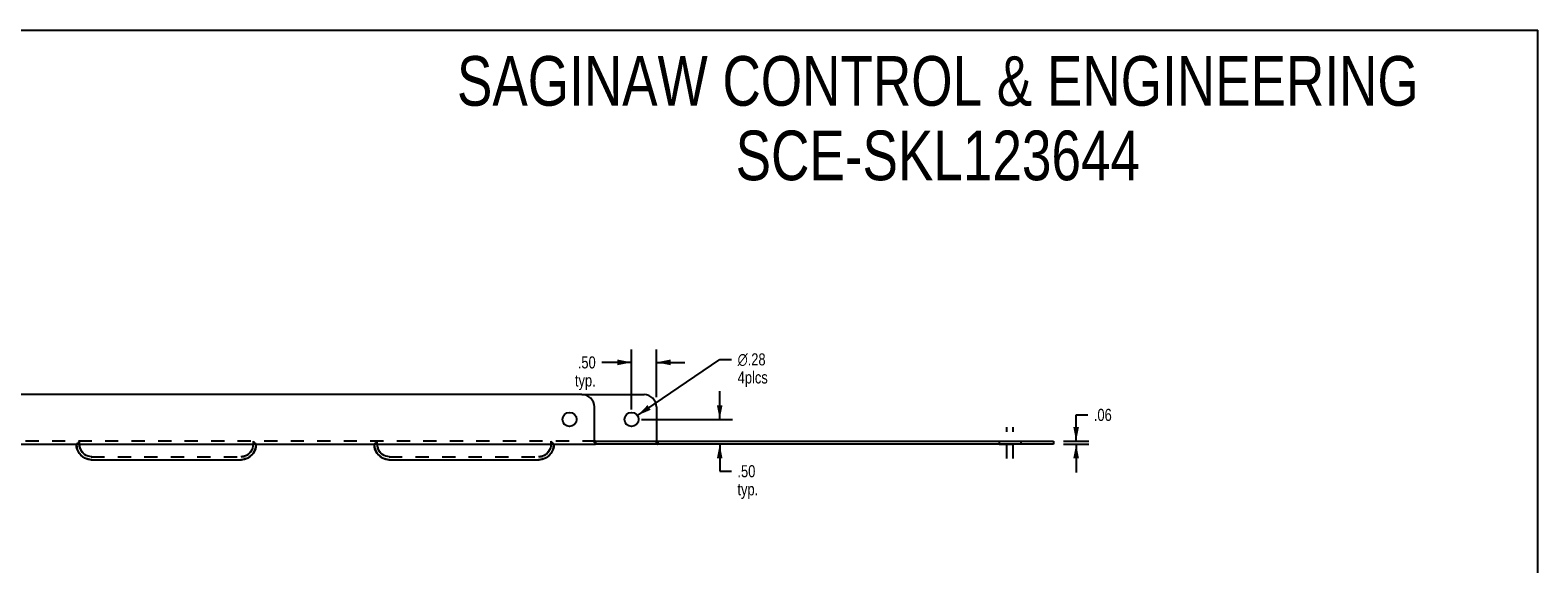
# Model space of a CAD drawing. Header units: inches. Extents: x 0 to 48.6, y 0 to 31.4.
# Tile 4 of 4: x 18.2 to 48.6, y 20.7 to 31.4. Entities that reach past the tile are written whole.
import ezdxf

# ---------------------------------------------------------------- set-up
doc = ezdxf.new("R2010")
doc.units = ezdxf.units.IN
doc.header["$LTSCALE"] = 2.671429
doc.header["$MEASUREMENT"] = 0
doc.linetypes.add('DASHED', pattern=[0.2, 0.1, -0.1])
doc.linetypes.add('HIDDEN', pattern=[0.2, 0.1, -0.1])
doc.layers.get('0').update_dxf_attribs({"linetype": 'CONTINUOUS'})
for name, color, linetype in [('02___PRT_ALL_AXES', 7, 'CONTINUOUS'), ('DEFAULT_2', 8, 'HIDDEN'), ('DIMENSIONS', 7, 'CONTINUOUS')]:
    doc.layers.add(name, color=color, linetype=linetype)
doc.styles.get("Standard").update_dxf_attribs({"font": 'txt', "width": 0.8})
doc.styles.add('TEXTSTYLE_1', font='gdt', dxfattribs={"width": 0.8})
doc.dimstyles.new('DIMSTYLE_1', dxfattribs={"dimtxt": 0.242857, "dimasz": 0.285714, "dimexe": 0.09, "dimexo": 0.07, "dimgap": 0.0425, "dimtad": 0, "dimtih": 1, "dimtoh": 1, "dimzin": 4, "dimdsep": 46, "dimtxsty": 'Standard', "dimblk": '_FILLED', "dimblk1": '_FILLED', "dimblk2": '_FILLED', "dimcen": 0.09, "dimadec": 0, "dimazin": 0, "dimtfac": 1, "dimtofl": 0, "dimtmove": 0, "dimatfit": 3, "dimldrblk": '_FILLED', "dimfxl": 0, "dimtolj": 1, "dimtzin": 4, "dimarcsym": 0})
doc.dimstyles.new('DIMSTYLE_2', dxfattribs={"dimtxt": 0.242857, "dimasz": 0.285714, "dimexe": 0.09, "dimexo": 0.07, "dimgap": 0.09, "dimtad": 0, "dimtih": 1, "dimtoh": 1, "dimzin": 4, "dimdsep": 46, "dimtxsty": 'Standard', "dimblk": '_FILLED', "dimblk1": '_FILLED', "dimblk2": '_FILLED', "dimcen": 0.09, "dimadec": 0, "dimazin": 0, "dimtfac": 1, "dimtofl": 0, "dimtmove": 0, "dimatfit": 3, "dimldrblk": '_FILLED', "dimfxl": 0, "dimtolj": 1, "dimtzin": 4, "dimarcsym": 0})

# ---------------------------------------------------------------- blocks, each defined once
blk = doc.blocks.new('_FILLED')
at = {"color": 0, "linetype": 'ByBlock'}
blk.add_solid([(0, 0), (-1, 0.2), (-1, -0.2)], dxfattribs=at)
blk = doc.blocks.new('*D15')
at = {"color": 2, "linetype": 'Continuous'}
for p, q in [((32.088, 23.592), (32.088, 24.163)), ((30.513, 23.592), (32.345, 23.592)), ((32.088, 23.092), (32.088, 22.549)), ((32.088, 22.549), (32.323, 22.549))]:
    blk.add_line(p, q, dxfattribs=at)
at = {"color": 2, "linetype": 'Continuous', "xscale": 0.2857142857, "yscale": 0.2857142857, "zscale": 0.2857142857}
for p, rotation in [((32.088, 23.592), 270), ((32.088, 23.092), 90)]:
    blk.add_blockref('_FILLED', p, dxfattribs=dict(at, rotation=rotation))
at = {"color": 2, "linetype": 'Continuous', "insert": (32.445, 22.67), "char_height": 0.2429, "width": 0.77714, "attachment_point": 1, "line_spacing_factor": 0.9}
blk.add_mtext('.50\\Ptyp.', dxfattribs=at)
blk = doc.blocks.new('*D16')
at = {"color": 2, "linetype": 'Continuous'}
for p, q in [((30.313, 23.792), (30.313, 24.997)), ((30.813, 24.042), (30.813, 24.997)), ((30.313, 24.74), (29.712, 24.74)), ((30.813, 24.74), (31.385, 24.74))]:
    blk.add_line(p, q, dxfattribs=at)
at = {"color": 2, "linetype": 'Continuous', "xscale": 0.2857142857, "yscale": 0.2857142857, "zscale": 0.2857142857}
blk.add_blockref('_FILLED', (30.313, 24.74), dxfattribs=at)
at = {"color": 2, "linetype": 'Continuous', "xscale": 0.2857142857, "yscale": 0.2857142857, "zscale": 0.2857142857, "rotation": 180}
blk.add_blockref('_FILLED', (30.813, 24.74), dxfattribs=at)
at = {"color": 2, "linetype": 'Continuous', "insert": (29.59, 24.861), "char_height": 0.2429, "width": 0.77714, "attachment_point": 3, "line_spacing_factor": 0.9}
blk.add_mtext('.50\\Ptyp.', dxfattribs=at)
blk = doc.blocks.new('*D17')
at = {"color": 2, "linetype": 'Continuous'}
for p, q in [((30.429, 23.671), (32.093, 24.801)), ((32.093, 24.801), (32.328, 24.801))]:
    blk.add_line(p, q, dxfattribs=at)
at = {"color": 2, "linetype": 'Continuous', "xscale": 0.2857142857, "yscale": 0.2857142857, "zscale": 0.2857142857, "rotation": 214.1840486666}
blk.add_blockref('_FILLED', (30.429, 23.671), dxfattribs=at)
at = {"color": 2, "linetype": 'Continuous', "insert": (32.45, 24.922), "char_height": 0.24286, "width": 0.97143, "attachment_point": 1, "line_spacing_factor": 0.9, "style": 'TEXTSTYLE_1'}
blk.add_mtext('{\\Fgdt;n}\\Ftxt;.28\\P4plcs', dxfattribs=at)
blk = doc.blocks.new('*D18')
at = {"color": 2, "linetype": 'Continuous'}
for p, q in [((39.269, 23.152), (39.269, 23.683)), ((39.269, 23.683), (39.505, 23.683)), ((39.013, 23.152), (39.526, 23.152)), ((39.013, 23.092), (39.526, 23.092)), ((39.269, 23.092), (39.269, 22.521))]:
    blk.add_line(p, q, dxfattribs=at)
at = {"color": 2, "linetype": 'Continuous', "xscale": 0.2857142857, "yscale": 0.2857142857, "zscale": 0.2857142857}
for p, rotation in [((39.269, 23.152), 270), ((39.269, 23.092), 90)]:
    blk.add_blockref('_FILLED', p, dxfattribs=dict(at, rotation=rotation))
at = {"color": 2, "linetype": 'Continuous', "insert": (39.626, 23.804), "char_height": 0.2429, "width": 0.58286, "attachment_point": 1, "line_spacing_factor": 0.9}
blk.add_mtext('.06', dxfattribs=at)

msp = doc.modelspace()

# ---------------------------------------------------------------- linework, layer by layer
at = {"color": 7, "linetype": 'Continuous'}
for p, q in [((0, 31.429), (48.571, 31.429)), ((48.571, 0), (48.571, 31.429)), ((29.313, 24.092), (30.563, 24.092)), ((30.813, 23.842), (30.813, 23.166)), ((29.586, 23.153), (29.589, 23.152)), ((29.589, 23.152), (38.813, 23.152)), ((29.589, 23.152), (29.589, 23.092)), ((38.813, 23.152), (38.813, 23.092))]:
    msp.add_line(p, q, dxfattribs=at)
at = {"color": 3, "linetype": 'Continuous'}
for p, q in [((29.313, 24.092), (12.563, 24.092)), ((29.563, 23.121), (29.563, 23.842)), ((12.298, 23.092), (29.579, 23.092)), ((29.585, 23.093), (29.589, 23.092)), ((38.813, 23.092), (29.589, 23.092)), ((19.424, 22.78), (22.452, 22.78)), ((25.424, 22.78), (28.452, 22.78))]:
    msp.add_line(p, q, dxfattribs=at)
at = {"color": 7, "linetype": 'Continuous'}
for points in [[(29.563, 23.166), (29.567, 23.166), (29.571, 23.165), (29.574, 23.163), (29.577, 23.16), (29.58, 23.157), (29.583, 23.155), (29.586, 23.153)], [(30.813, 23.166), (30.817, 23.166), (30.821, 23.165), (30.824, 23.163), (30.827, 23.16), (30.83, 23.157), (30.833, 23.155), (30.836, 23.153)]]:
    msp.add_lwpolyline(points, dxfattribs=at)
at = {"color": 3, "linetype": 'Continuous'}
for points in [[(29.563, 23.121), (29.567, 23.117), (29.57, 23.112)], [(29.57, 23.112), (29.573, 23.108), (29.576, 23.103), (29.579, 23.098), (29.582, 23.095), (29.585, 23.093)]]:
    msp.add_lwpolyline(points, dxfattribs=at)
for centre, radius, start, end in [((29.313, 23.842), 0.25, 0, 90), ((19.438, 23.09), 0.31, 180.1058, 267.5248), ((22.438, 23.09), 0.31, 272.4752, 359.8982), ((25.438, 23.09), 0.31, 180.1058, 267.5248), ((28.438, 23.09), 0.31, 272.4752, 359.8982)]:
    msp.add_arc(centre, radius, start, end, dxfattribs=at)
at = {"color": 7, "linetype": 'Continuous'}
msp.add_arc((30.563, 23.842), 0.25, 0, 90, dxfattribs=at)
at = {"layer": '02___PRT_ALL_AXES', "color": 2, "linetype": 'DASHED'}
for p, q in [((37.876, 22.806), (37.876, 23.438)), ((38.001, 22.806), (38.001, 23.438))]:
    msp.add_line(p, q, dxfattribs=at)
at = {"layer": '02___PRT_ALL_AXES', "color": 8, "linetype": 'HIDDEN'}
for p, q in [((37.719, 23.152), (38.157, 23.152)), ((37.719, 23.152), (37.719, 23.092)), ((37.719, 23.092), (38.157, 23.092)), ((38.157, 23.152), (38.157, 23.092))]:
    msp.add_line(p, q, dxfattribs=at)
at = {"layer": '02___PRT_ALL_AXES', "color": 3, "linetype": 'Continuous'}
msp.add_circle((29.063, 23.592), 0.141, dxfattribs=at)
at = {"layer": '02___PRT_ALL_AXES', "color": 7, "linetype": 'Continuous'}
msp.add_circle((30.313, 23.592), 0.141, dxfattribs=at)
at = {"layer": 'DEFAULT_2', "color": 8, "linetype": 'HIDDEN'}
for p, q in [((29.589, 23.152), (12.287, 23.152)), ((19.128, 23.096), (19.129, 23.098)), ((19.128, 23.09), (19.128, 23.091)), ((19.128, 23.09), (19.128, 23.09)), ((19.188, 23.09), (19.128, 23.09)), ((19.134, 23.1), (19.129, 23.098)), ((19.188, 23.152), (19.133, 23.092)), ((19.188, 23.09), (19.188, 23.152)), ((22.688, 23.152), (22.743, 23.092)), ((22.688, 23.152), (22.688, 23.09)), ((22.688, 23.09), (22.748, 23.09)), ((22.729, 23.108), (22.725, 23.112)), ((22.748, 23.093), (22.748, 23.09)), ((22.748, 23.091), (22.748, 23.09)), ((22.748, 23.09), (22.748, 23.09)), ((25.128, 23.096), (25.129, 23.098)), ((25.128, 23.09), (25.128, 23.091)), ((25.188, 23.09), (25.128, 23.09)), ((25.128, 23.09), (25.128, 23.09)), ((25.134, 23.1), (25.129, 23.098)), ((25.129, 23.098), (25.13, 23.096)), ((25.13, 23.096), (25.133, 23.092)), ((25.188, 23.152), (25.133, 23.092)), ((25.188, 23.09), (25.188, 23.152)), ((28.688, 23.152), (28.743, 23.092)), ((28.688, 23.152), (28.688, 23.09)), ((28.688, 23.09), (28.748, 23.09)), ((28.729, 23.108), (28.725, 23.112)), ((28.743, 23.092), (28.746, 23.096)), ((28.746, 23.096), (28.748, 23.098)), ((28.748, 23.093), (28.748, 23.09)), ((28.748, 23.091), (28.748, 23.09)), ((28.748, 23.09), (28.748, 23.09)), ((29.589, 23.092), (29.579, 23.092)), ((30.813, 23.121), (30.813, 23.166)), ((30.836, 23.153), (30.839, 23.152)), ((30.839, 23.152), (30.839, 23.092)), ((19.426, 22.84), (22.45, 22.84)), ((22.477, 22.843), (22.438, 22.84)), ((22.486, 22.784), (22.438, 22.78)), ((22.533, 22.795), (22.486, 22.784)), ((25.426, 22.84), (28.45, 22.84))]:
    msp.add_line(p, q, dxfattribs=at)
for points in [[(19.128, 23.091), (19.128, 23.093), (19.128, 23.096)], [(19.438, 22.78), (19.39, 22.784), (19.343, 22.795), (19.297, 22.814), (19.256, 22.839), (19.219, 22.871), (19.188, 22.907), (19.162, 22.949), (19.143, 22.994), (19.132, 23.042), (19.128, 23.09)], [(19.129, 23.098), (19.13, 23.096), (19.133, 23.092)], [(19.151, 23.112), (19.147, 23.107), (19.141, 23.103), (19.134, 23.1)], [(19.438, 22.84), (19.399, 22.843), (19.361, 22.852), (19.325, 22.867), (19.291, 22.888), (19.261, 22.913), (19.236, 22.943), (19.215, 22.976), (19.2, 23.013), (19.191, 23.051), (19.188, 23.09)], [(22.688, 23.09), (22.685, 23.051), (22.676, 23.013), (22.661, 22.976), (22.64, 22.943), (22.615, 22.913), (22.585, 22.888), (22.552, 22.867), (22.515, 22.852), (22.477, 22.843)], [(22.748, 23.09), (22.744, 23.042), (22.733, 22.994), (22.714, 22.949), (22.688, 22.907), (22.657, 22.871), (22.621, 22.839), (22.579, 22.814), (22.533, 22.795)], [(22.748, 23.098), (22.742, 23.1), (22.735, 23.103), (22.729, 23.108)], [(22.743, 23.092), (22.746, 23.096), (22.748, 23.098)], [(22.748, 23.098), (22.748, 23.096), (22.748, 23.093)], [(25.128, 23.091), (25.128, 23.093), (25.128, 23.096)], [(25.438, 22.78), (25.39, 22.784), (25.343, 22.795), (25.297, 22.814), (25.256, 22.839), (25.219, 22.871), (25.188, 22.907), (25.162, 22.949), (25.143, 22.994), (25.132, 23.042), (25.128, 23.09)], [(25.151, 23.112), (25.147, 23.107), (25.141, 23.103), (25.134, 23.1)], [(25.438, 22.84), (25.399, 22.843), (25.361, 22.852), (25.325, 22.867), (25.291, 22.888), (25.261, 22.913), (25.236, 22.943), (25.215, 22.976), (25.2, 23.013), (25.191, 23.051), (25.188, 23.09)], [(28.748, 23.09), (28.744, 23.042), (28.733, 22.994), (28.714, 22.949), (28.688, 22.907), (28.657, 22.871), (28.621, 22.839), (28.579, 22.814), (28.533, 22.795), (28.486, 22.784), (28.438, 22.78)], [(28.688, 23.09), (28.685, 23.051), (28.676, 23.013), (28.661, 22.976), (28.64, 22.943), (28.615, 22.913), (28.585, 22.888), (28.552, 22.867), (28.515, 22.852), (28.477, 22.843), (28.438, 22.84)], [(28.748, 23.098), (28.742, 23.1), (28.735, 23.103), (28.729, 23.108)], [(28.748, 23.098), (28.748, 23.096), (28.748, 23.093)], [(30.813, 23.121), (30.817, 23.117), (30.82, 23.112), (30.823, 23.108), (30.826, 23.103), (30.829, 23.098), (30.832, 23.095), (30.835, 23.093), (30.839, 23.092)]]:
    msp.add_lwpolyline(points, dxfattribs=at)
for centre, start, end in [((19.438, 23.09), 180, 267.2386), ((22.438, 23.09), 272.7614, 360), ((25.438, 23.09), 180, 267.2386), ((28.438, 23.09), 272.7614, 360)]:
    msp.add_arc(centre, 0.25, start, end, dxfattribs=at)

# ---------------------------------------------------------------- texts
at = {"layer": 'DIMENSIONS', "color": 2, "linetype": 'Continuous', "insert": (36.483, 30.907), "char_height": 1, "width": 23.2, "attachment_point": 2, "line_spacing_factor": 0.9}
msp.add_mtext('SAGINAW CONTROL & ENGINEERING\\PSCE-SKL123644', dxfattribs=at)

# ---------------------------------------------------------------- dimensions: what is measured, and where the dimension line sits
at = {"color": 2, "linetype": 'Continuous'}
for base, p1, p2, angle, picture, middle in [((30.313, 24.74), (30.813, 23.972), (30.313, 23.722), 180, '*D16', (29.202, 24.558)), ((32.088, 23.592), (29.589, 23.092), (30.443, 23.592), 90, '*D15', (32.833, 22.366))]:
    dim = msp.add_linear_dim(base=base, p1=p1, p2=p2, angle=angle, text='<>\\Ptyp.', dimstyle='DIMSTYLE_1', dxfattribs=at)
    dim.commit()
    dim.dimension.update_dxf_attribs({"geometry": picture, "text_midpoint": middle, "dimtype": 160})
dim = msp.add_diameter_dim_2p(p1=(30.429, 23.671), p2=(30.197, 23.513), text='<>\\P4plcs', dimstyle='DIMSTYLE_2', dxfattribs=at)
dim.commit()
dim.dimension.update_dxf_attribs({"geometry": '*D17', "text_midpoint": (32.935, 24.618), "dimtype": 163})
dim = msp.add_linear_dim(base=(39.269, 23.092), p1=(39.596, 23.152), p2=(39.596, 23.092), angle=270, dimstyle='DIMSTYLE_1', dxfattribs=at)
dim.commit()
dim.dimension.update_dxf_attribs({"geometry": '*D18', "text_midpoint": (39.918, 23.683), "dimtype": 160})

doc.saveas('drawing.dxf')
